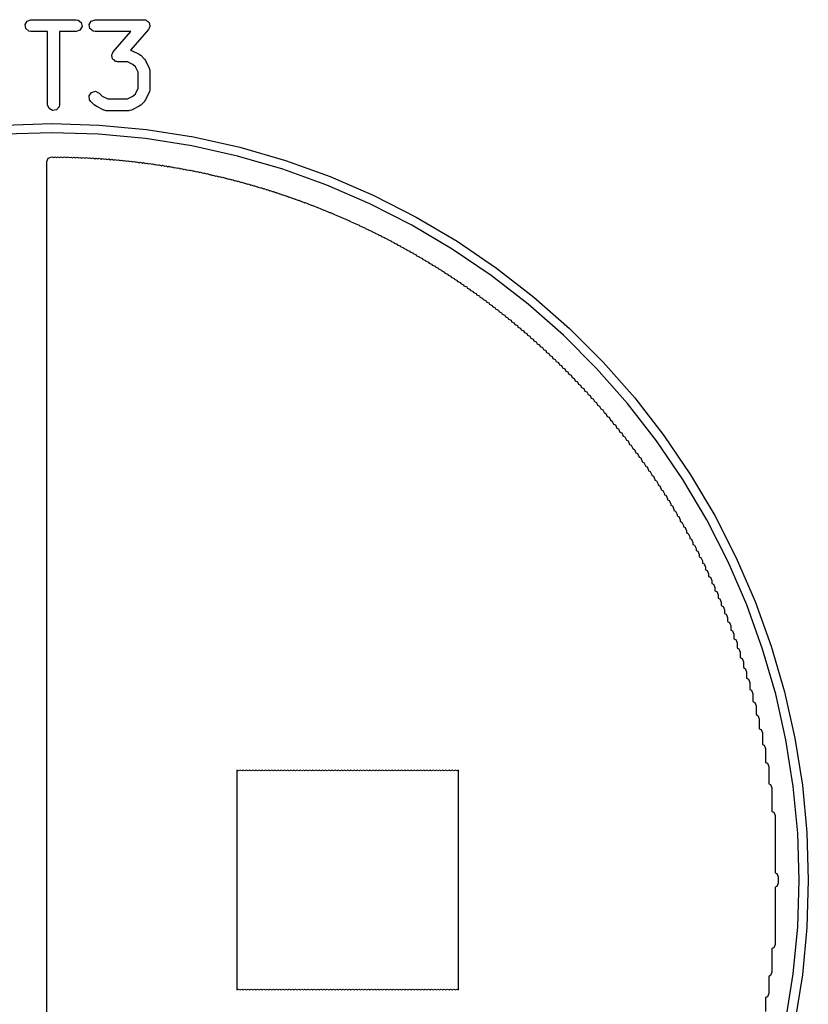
# Model space of a CAD drawing. Extents: x 0.03 to 2.37, y -0.23 to 1.87.
# Tile 12 of 13: x 1.64 to 2.03, y 1.38 to 1.87. Entities that reach past the tile are written whole.
import ezdxf

# ---------------------------------------------------------------- set-up
doc = ezdxf.new("R2010")
doc.units = 0
doc.header["$MEASUREMENT"] = 0
doc.layers.add('BLACK', color=7, linetype='CONTINUOUS')

msp = doc.modelspace()

# ---------------------------------------------------------------- linework, layer by layer
at = {"layer": 'BLACK', "linetype": 'CONTINUOUS'}
for p, q in [((1.63954, 1.86262), (1.64055, 1.86437)), ((1.63989, 1.86063), (1.63954, 1.86262)), ((1.64055, 1.86437), (1.64244, 1.86506)), ((1.64244, 1.86506), (1.66494, 1.86506)), ((1.66494, 1.86506), (1.66595, 1.86489)), ((1.66595, 1.86489), (1.6675, 1.86359)), ((1.66785, 1.8616), (1.66684, 1.85985)), ((1.6675, 1.86359), (1.66785, 1.8616)), ((1.67141, 1.86262), (1.67242, 1.86437)), ((1.67176, 1.86063), (1.67141, 1.86262)), ((1.67242, 1.86437), (1.67432, 1.86506)), ((1.67432, 1.86506), (1.69869, 1.86506)), ((1.69869, 1.86506), (1.69912, 1.86499)), ((1.69912, 1.86499), (1.69926, 1.86501)), ((1.69926, 1.86501), (1.69937, 1.86494)), ((1.69937, 1.86494), (1.6997, 1.86489)), ((1.6997, 1.86489), (1.70031, 1.86437)), ((1.70031, 1.86437), (1.70099, 1.86396)), ((1.70099, 1.86396), (1.70106, 1.86374)), ((1.70106, 1.86374), (1.70124, 1.86359)), ((1.7016, 1.8616), (1.7012, 1.86091)), ((1.70124, 1.86359), (1.70138, 1.8628)), ((1.70138, 1.8628), (1.70164, 1.86205)), ((1.70164, 1.86205), (1.70155, 1.86183)), ((1.70155, 1.86183), (1.7016, 1.8616)), ((1.64143, 1.85934), (1.63989, 1.86063)), ((1.64244, 1.85916), (1.64143, 1.85934)), ((1.65074, 1.85916), (1.64244, 1.85916)), ((1.65074, 1.82274), (1.65074, 1.85916)), ((1.66494, 1.85916), (1.65665, 1.85916)), ((1.65665, 1.85916), (1.65665, 1.82274)), ((1.66684, 1.85985), (1.66494, 1.85916)), ((1.67331, 1.85934), (1.67176, 1.86063)), ((1.67432, 1.85916), (1.67331, 1.85934)), ((1.69218, 1.85916), (1.67432, 1.85916)), ((1.68334, 1.84906), (1.69218, 1.85916)), ((1.70091, 1.86017), (1.69195, 1.84993)), ((1.7012, 1.86091), (1.70091, 1.86017)), ((1.68261, 1.84717), (1.6827, 1.84739)), ((1.68287, 1.84642), (1.68261, 1.84717)), ((1.68266, 1.84763), (1.68305, 1.84832)), ((1.6827, 1.84739), (1.68266, 1.84763)), ((1.68305, 1.84832), (1.68334, 1.84906)), ((1.69195, 1.84993), (1.6922, 1.84989)), ((1.6922, 1.84989), (1.69233, 1.84977)), ((1.69233, 1.84977), (1.69251, 1.84975)), ((1.69251, 1.84975), (1.69626, 1.84788)), ((1.69626, 1.84788), (1.69697, 1.84735)), ((1.69697, 1.84735), (1.69703, 1.84733)), ((1.69703, 1.84733), (1.6989, 1.84545)), ((1.68301, 1.84564), (1.68287, 1.84642)), ((1.68319, 1.84549), (1.68301, 1.84564)), ((1.68326, 1.84526), (1.68319, 1.84549)), ((1.68394, 1.84485), (1.68326, 1.84526)), ((1.68455, 1.84434), (1.68394, 1.84485)), ((1.68489, 1.84428), (1.68455, 1.84434)), ((1.68499, 1.84422), (1.68489, 1.84428)), ((1.68513, 1.84424), (1.68499, 1.84422)), ((1.68556, 1.84416), (1.68513, 1.84424)), ((1.69049, 1.84416), (1.68556, 1.84416)), ((1.69319, 1.84281), (1.69049, 1.84416)), ((1.69439, 1.84161), (1.69319, 1.84281)), ((1.6989, 1.84545), (1.69941, 1.84473)), ((1.69941, 1.84473), (1.69945, 1.84468)), ((1.69945, 1.84468), (1.70133, 1.84093)), ((1.69573, 1.83892), (1.69439, 1.84161)), ((1.69573, 1.83094), (1.69573, 1.83892)), ((1.70133, 1.84093), (1.70162, 1.83995)), ((1.70162, 1.83995), (1.70158, 1.83978)), ((1.70158, 1.83978), (1.70164, 1.83961)), ((1.70164, 1.83961), (1.70164, 1.83024)), ((1.67146, 1.82725), (1.67262, 1.82891)), ((1.67262, 1.82891), (1.67457, 1.82943)), ((1.67457, 1.82943), (1.6764, 1.82858)), ((1.6764, 1.82858), (1.67794, 1.82704)), ((1.69319, 1.82704), (1.69439, 1.82824)), ((1.69439, 1.82824), (1.69573, 1.83094)), ((1.70133, 1.82892), (1.69945, 1.82517)), ((1.70135, 1.82909), (1.70133, 1.82892)), ((1.70146, 1.82923), (1.70135, 1.82909)), ((1.70164, 1.83024), (1.70146, 1.82923)), ((1.65143, 1.82084), (1.65074, 1.82274)), ((1.65665, 1.82274), (1.65647, 1.82173)), ((1.67164, 1.82524), (1.67146, 1.82725)), ((1.67223, 1.8244), (1.67164, 1.82524)), ((1.6741, 1.82253), (1.67223, 1.8244)), ((1.67416, 1.8225), (1.6741, 1.82253)), ((1.67487, 1.82197), (1.67416, 1.8225)), ((1.67794, 1.82704), (1.68064, 1.82569)), ((1.68064, 1.82569), (1.69049, 1.82569)), ((1.69049, 1.82569), (1.69319, 1.82704)), ((1.69703, 1.82253), (1.6963, 1.82202)), ((1.6989, 1.8244), (1.69703, 1.82253)), ((1.69893, 1.82446), (1.6989, 1.8244)), ((1.69945, 1.82517), (1.69893, 1.82446)), ((1.65318, 1.81983), (1.65143, 1.82084)), ((1.65517, 1.82018), (1.65318, 1.81983)), ((1.65647, 1.82173), (1.65517, 1.82018)), ((1.67862, 1.8201), (1.67487, 1.82197)), ((1.67879, 1.82008), (1.67862, 1.8201)), ((1.67893, 1.81997), (1.67879, 1.82008)), ((1.67994, 1.81979), (1.67893, 1.81997)), ((1.69119, 1.81979), (1.67994, 1.81979)), ((1.69135, 1.81985), (1.69119, 1.81979)), ((1.69153, 1.81981), (1.69135, 1.81985)), ((1.69251, 1.8201), (1.69153, 1.81981)), ((1.69626, 1.82197), (1.69251, 1.8201)), ((1.6963, 1.82202), (1.69626, 1.82197)), ((1.62912, 1.81264), (1.65276, 1.81339)), ((1.65276, 1.81339), (1.67639, 1.81264)), ((1.67639, 1.81264), (1.69993, 1.81042)), ((1.65276, 1.80885), (1.62941, 1.80812)), ((1.6761, 1.80812), (1.65276, 1.80885)), ((1.69936, 1.80592), (1.6761, 1.80812)), ((1.69993, 1.81042), (1.72328, 1.80672)), ((1.72243, 1.80227), (1.69936, 1.80592)), ((1.72328, 1.80672), (1.74636, 1.80156)), ((1.74523, 1.79717), (1.72243, 1.80227)), ((1.74636, 1.80156), (1.76906, 1.79496)), ((1.65039, 1.79453), (1.65109, 1.7962)), ((1.65039, 1.07949), (1.65039, 1.79453)), ((1.65109, 1.7962), (1.65276, 1.79689)), ((1.65276, 1.79689), (1.65359, 1.79654)), ((1.65359, 1.79654), (1.65433, 1.79685)), ((1.65433, 1.79685), (1.65512, 1.79652)), ((1.65512, 1.79652), (1.65591, 1.79685)), ((1.65591, 1.79685), (1.65669, 1.79652)), ((1.65669, 1.79652), (1.65748, 1.79685)), ((1.65748, 1.79685), (1.65832, 1.7965)), ((1.65832, 1.7965), (1.65906, 1.79681)), ((1.65906, 1.79681), (1.65989, 1.79647)), ((1.65989, 1.79647), (1.66063, 1.79677)), ((1.66063, 1.79677), (1.66146, 1.79643)), ((1.66146, 1.79643), (1.6622, 1.79673)), ((1.6622, 1.79673), (1.66304, 1.79639)), ((1.66304, 1.79639), (1.66378, 1.79669)), ((1.66378, 1.79669), (1.66461, 1.79635)), ((1.66461, 1.79635), (1.66535, 1.79665)), ((1.66535, 1.79665), (1.66624, 1.79629)), ((1.66624, 1.79629), (1.66693, 1.79657)), ((1.66693, 1.79657), (1.66776, 1.79623)), ((1.66776, 1.79623), (1.6685, 1.79654)), ((1.6685, 1.79654), (1.66939, 1.79617)), ((1.66939, 1.79617), (1.67008, 1.79646)), ((1.67008, 1.79646), (1.67096, 1.79609)), ((1.67096, 1.79609), (1.67165, 1.79638)), ((1.67165, 1.79638), (1.67254, 1.79601)), ((1.67254, 1.79601), (1.67323, 1.7963)), ((1.67323, 1.7963), (1.67416, 1.79591)), ((1.67416, 1.79591), (1.6748, 1.79618)), ((1.6748, 1.79618), (1.67569, 1.79582)), ((1.67569, 1.79582), (1.67638, 1.7961)), ((1.67638, 1.7961), (1.67731, 1.79572)), ((1.67731, 1.79572), (1.67795, 1.79598)), ((1.67795, 1.79598), (1.67888, 1.7956)), ((1.67888, 1.7956), (1.67953, 1.79587)), ((1.67953, 1.79587), (1.68048, 1.79547)), ((1.68048, 1.79547), (1.68114, 1.79575)), ((1.68114, 1.79575), (1.68207, 1.79536)), ((1.68207, 1.79536), (1.68272, 1.79563)), ((1.68272, 1.79563), (1.68369, 1.79522)), ((1.68369, 1.79522), (1.68429, 1.79547)), ((1.68429, 1.79547), (1.68522, 1.79509)), ((1.68522, 1.79509), (1.68587, 1.79535)), ((1.68587, 1.79535), (1.68684, 1.79495)), ((1.68684, 1.79495), (1.68744, 1.7952)), ((1.68744, 1.7952), (1.68842, 1.79479)), ((1.68842, 1.79479), (1.68902, 1.79504)), ((1.68902, 1.79504), (1.68999, 1.79463)), ((1.68999, 1.79463), (1.69059, 1.79488)), ((1.69059, 1.79488), (1.69157, 1.79448)), ((1.69157, 1.79448), (1.69217, 1.79472)), ((1.69217, 1.79472), (1.69319, 1.7943)), ((1.69319, 1.7943), (1.69374, 1.79453)), ((1.69374, 1.79453), (1.69477, 1.7941)), ((1.69477, 1.7941), (1.69531, 1.79433)), ((1.69531, 1.79433), (1.69634, 1.79391)), ((1.69634, 1.79391), (1.69689, 1.79413)), ((1.69689, 1.79413), (1.69791, 1.79371)), ((1.69791, 1.79371), (1.69846, 1.79394)), ((1.69846, 1.79394), (1.69949, 1.79351)), ((1.69949, 1.79351), (1.70004, 1.79374)), ((1.70004, 1.79374), (1.70106, 1.79332)), ((1.70106, 1.79332), (1.70161, 1.79354)), ((1.70161, 1.79354), (1.70269, 1.7931)), ((1.70269, 1.7931), (1.70319, 1.79331)), ((1.70319, 1.79331), (1.70426, 1.79286)), ((1.70426, 1.79286), (1.70476, 1.79307)), ((1.70476, 1.79307), (1.70579, 1.79265)), ((1.76766, 1.79065), (1.74523, 1.79717)), ((1.76906, 1.79496), (1.79131, 1.78696)), ((1.70579, 1.79265), (1.70634, 1.79287)), ((1.70634, 1.79287), (1.70746, 1.79241)), ((1.70746, 1.79241), (1.70791, 1.7926)), ((1.70791, 1.7926), (1.70899, 1.79215)), ((1.70899, 1.79215), (1.70949, 1.79236)), ((1.70949, 1.79236), (1.71056, 1.79192)), ((1.71056, 1.79192), (1.71106, 1.79213)), ((1.71106, 1.79213), (1.71218, 1.79166)), ((1.71218, 1.79166), (1.71264, 1.79185)), ((1.71264, 1.79185), (1.71376, 1.79139)), ((1.71376, 1.79139), (1.71421, 1.79157)), ((1.71421, 1.79157), (1.71533, 1.79111)), ((1.71533, 1.79111), (1.71579, 1.7913)), ((1.71579, 1.7913), (1.71691, 1.79084)), ((1.71691, 1.79084), (1.71736, 1.79102)), ((1.71736, 1.79102), (1.71853, 1.79054)), ((1.71853, 1.79054), (1.71894, 1.79071)), ((1.71894, 1.79071), (1.72006, 1.79024)), ((1.72006, 1.79024), (1.72051, 1.79043)), ((1.72051, 1.79043), (1.72168, 1.78995)), ((1.72168, 1.78995), (1.72209, 1.79012)), ((1.72209, 1.79012), (1.72325, 1.78963)), ((1.72325, 1.78963), (1.72366, 1.7898)), ((1.72366, 1.7898), (1.72483, 1.78932)), ((1.72483, 1.78932), (1.72524, 1.78949)), ((1.72524, 1.78949), (1.7264, 1.789)), ((1.7264, 1.789), (1.72681, 1.78917)), ((1.72681, 1.78917), (1.72803, 1.78867)), ((1.72803, 1.78867), (1.72839, 1.78882)), ((1.72839, 1.78882), (1.7296, 1.78832)), ((1.7296, 1.78832), (1.72996, 1.78846)), ((1.72996, 1.78846), (1.73118, 1.78796)), ((1.73118, 1.78796), (1.73154, 1.78811)), ((1.73154, 1.78811), (1.73275, 1.78761)), ((1.78964, 1.78274), (1.76766, 1.79065)), ((1.73275, 1.78761), (1.73311, 1.78776)), ((1.73311, 1.78776), (1.73433, 1.78725)), ((1.73433, 1.78725), (1.73469, 1.7874)), ((1.73469, 1.7874), (1.7359, 1.7869)), ((1.7359, 1.7869), (1.73626, 1.78705)), ((1.73626, 1.78705), (1.73752, 1.78652)), ((1.73752, 1.78652), (1.73783, 1.78665)), ((1.73783, 1.78665), (1.7391, 1.78613)), ((1.7391, 1.78613), (1.73941, 1.78626)), ((1.73941, 1.78626), (1.74067, 1.78574)), ((1.74067, 1.78574), (1.74098, 1.78587)), ((1.74098, 1.78587), (1.74225, 1.78534)), ((1.74225, 1.78534), (1.74256, 1.78547)), ((1.74256, 1.78547), (1.74387, 1.78493)), ((1.74387, 1.78493), (1.74413, 1.78504)), ((1.74413, 1.78504), (1.7454, 1.78452)), ((1.7454, 1.78452), (1.74571, 1.78465)), ((1.74571, 1.78465), (1.74702, 1.7841)), ((1.74702, 1.7841), (1.74728, 1.78421)), ((1.74728, 1.78421), (1.74859, 1.78367)), ((1.74859, 1.78367), (1.74886, 1.78378)), ((1.74886, 1.78378), (1.75017, 1.78324)), ((1.75017, 1.78324), (1.75043, 1.78335)), ((1.75043, 1.78335), (1.75179, 1.78278)), ((1.79131, 1.78696), (1.81301, 1.77756)), ((1.75179, 1.78278), (1.75201, 1.78287)), ((1.75201, 1.78287), (1.75332, 1.78233)), ((1.75332, 1.78233), (1.75358, 1.78244)), ((1.75358, 1.78244), (1.75494, 1.78188)), ((1.75494, 1.78188), (1.75516, 1.78197)), ((1.75516, 1.78197), (1.75652, 1.78141)), ((1.75652, 1.78141), (1.75673, 1.7815)), ((1.75673, 1.7815), (1.75809, 1.78093)), ((1.75809, 1.78093), (1.75831, 1.78102)), ((1.75831, 1.78102), (1.75971, 1.78044)), ((1.75971, 1.78044), (1.75988, 1.78051)), ((1.75988, 1.78051), (1.76124, 1.77995)), ((1.76124, 1.77995), (1.76146, 1.78004)), ((1.76146, 1.78004), (1.76286, 1.77946)), ((1.76286, 1.77946), (1.76303, 1.77953)), ((1.76303, 1.77953), (1.76444, 1.77895)), ((1.76444, 1.77895), (1.76461, 1.77902)), ((1.76461, 1.77902), (1.76601, 1.77843)), ((1.76601, 1.77843), (1.76618, 1.7785)), ((1.76618, 1.7785), (1.76763, 1.7779)), ((1.81108, 1.77346), (1.78964, 1.78274)), ((1.76763, 1.7779), (1.76776, 1.77795)), ((1.76776, 1.77795), (1.76916, 1.77737)), ((1.76916, 1.77737), (1.76933, 1.77744)), ((1.76933, 1.77744), (1.77078, 1.77684)), ((1.77078, 1.77684), (1.77091, 1.77689)), ((1.77091, 1.77689), (1.77236, 1.77629)), ((1.77236, 1.77629), (1.77248, 1.77634)), ((1.77248, 1.77634), (1.77393, 1.77574)), ((1.77393, 1.77574), (1.77406, 1.77579)), ((1.77406, 1.77579), (1.77556, 1.77517)), ((1.77556, 1.77517), (1.77563, 1.7752)), ((1.77563, 1.7752), (1.77708, 1.7746)), ((1.77708, 1.7746), (1.7772, 1.77465)), ((1.7772, 1.77465), (1.7787, 1.77402)), ((1.7787, 1.77402), (1.77878, 1.77406)), ((1.77878, 1.77406), (1.78028, 1.77343)), ((1.78028, 1.77343), (1.78035, 1.77346)), ((1.78035, 1.77346), (1.7819, 1.77282)), ((1.83189, 1.76286), (1.81108, 1.77346)), ((1.81301, 1.77756), (1.83408, 1.76683)), ((1.7819, 1.77282), (1.78193, 1.77283)), ((1.78193, 1.77283), (1.78343, 1.77221)), ((1.78343, 1.77221), (1.7835, 1.77224)), ((1.7835, 1.77224), (1.78505, 1.7716)), ((1.78505, 1.7716), (1.78508, 1.77161)), ((1.78508, 1.77161), (1.78663, 1.77097)), ((1.78663, 1.77097), (1.78665, 1.77098)), ((1.78665, 1.77098), (1.7882, 1.77034)), ((1.7882, 1.77034), (1.78823, 1.77035)), ((1.78823, 1.77035), (1.7899, 1.76966)), ((1.7899, 1.76966), (1.78991, 1.76964)), ((1.78991, 1.76964), (1.79135, 1.76904)), ((1.79135, 1.76904), (1.79138, 1.76906)), ((1.79138, 1.76906), (1.79305, 1.76836)), ((1.79305, 1.76836), (1.79306, 1.76834)), ((1.79306, 1.76834), (1.79462, 1.76769)), ((1.79462, 1.76769), (1.79463, 1.76767)), ((1.79463, 1.76767), (1.7962, 1.76702)), ((1.7962, 1.76702), (1.79621, 1.767)), ((1.79621, 1.767), (1.79777, 1.76636)), ((1.79777, 1.76636), (1.7978, 1.76629)), ((1.7978, 1.76629), (1.79935, 1.76565)), ((1.79935, 1.76565), (1.79938, 1.76558)), ((1.79938, 1.76558), (1.80092, 1.76494)), ((1.80092, 1.76494), (1.80095, 1.76487)), ((1.80095, 1.76487), (1.8025, 1.76423)), ((1.8025, 1.76423), (1.80253, 1.76416)), ((1.80253, 1.76416), (1.80407, 1.76352)), ((1.83408, 1.76683), (1.85443, 1.75479)), ((1.80407, 1.76352), (1.8041, 1.76345)), ((1.8041, 1.76345), (1.80565, 1.76281)), ((1.80565, 1.76281), (1.80569, 1.7627)), ((1.80569, 1.7627), (1.80722, 1.76206)), ((1.80722, 1.76206), (1.80727, 1.76195)), ((1.80727, 1.76195), (1.8088, 1.76132)), ((1.8088, 1.76132), (1.80884, 1.7612)), ((1.80884, 1.7612), (1.81037, 1.76057)), ((1.81037, 1.76057), (1.81044, 1.7604)), ((1.81044, 1.7604), (1.81195, 1.75978)), ((1.81195, 1.75978), (1.81199, 1.75967)), ((1.81199, 1.75967), (1.81352, 1.75903)), ((1.81352, 1.75903), (1.81359, 1.75887)), ((1.81359, 1.75887), (1.8151, 1.75825)), ((1.852, 1.75097), (1.83189, 1.76286)), ((1.8151, 1.75825), (1.81516, 1.75808)), ((1.81516, 1.75808), (1.81667, 1.75746)), ((1.81667, 1.75746), (1.81676, 1.75725)), ((1.81676, 1.75725), (1.81825, 1.75663)), ((1.81825, 1.75663), (1.81831, 1.75647)), ((1.81831, 1.75647), (1.81982, 1.75584)), ((1.81982, 1.75584), (1.81991, 1.75563)), ((1.81991, 1.75563), (1.82139, 1.75502)), ((1.82139, 1.75502), (1.82148, 1.75481)), ((1.82148, 1.75481), (1.82297, 1.75419)), ((1.82297, 1.75419), (1.82308, 1.75393)), ((1.82308, 1.75393), (1.82454, 1.75332)), ((1.85443, 1.75479), (1.87399, 1.7415)), ((1.82454, 1.75332), (1.82463, 1.75311)), ((1.82463, 1.75311), (1.82612, 1.7525)), ((1.82612, 1.7525), (1.82623, 1.75224)), ((1.82623, 1.75224), (1.82769, 1.75163)), ((1.82769, 1.75163), (1.8278, 1.75137)), ((1.8278, 1.75137), (1.82927, 1.75076)), ((1.82927, 1.75076), (1.8294, 1.75046)), ((1.8294, 1.75046), (1.83084, 1.74986)), ((1.83084, 1.74986), (1.83095, 1.7496)), ((1.83095, 1.7496), (1.83242, 1.74899)), ((1.83242, 1.74899), (1.83254, 1.74869)), ((1.87132, 1.73784), (1.852, 1.75097)), ((1.83254, 1.74869), (1.83399, 1.74809)), ((1.83399, 1.74809), (1.83414, 1.74773)), ((1.83414, 1.74773), (1.83557, 1.74714)), ((1.83557, 1.74714), (1.83569, 1.74684)), ((1.83569, 1.74684), (1.83714, 1.74624)), ((1.83714, 1.74624), (1.83729, 1.74588)), ((1.83729, 1.74588), (1.83872, 1.74529)), ((1.83872, 1.74529), (1.83886, 1.74494)), ((1.83886, 1.74494), (1.84029, 1.74435)), ((1.84029, 1.74435), (1.84044, 1.74399)), ((1.84044, 1.74399), (1.84187, 1.7434)), ((1.84187, 1.7434), (1.84203, 1.743)), ((1.84203, 1.743), (1.84344, 1.74242)), ((1.84344, 1.74242), (1.84361, 1.74202)), ((1.84361, 1.74202), (1.84502, 1.74143)), ((1.84502, 1.74143), (1.84518, 1.74103)), ((1.84518, 1.74103), (1.84659, 1.74045)), ((1.84659, 1.74045), (1.84676, 1.74005)), ((1.84676, 1.74005), (1.84817, 1.73947)), ((1.84817, 1.73947), (1.84835, 1.73902)), ((1.87399, 1.7415), (1.89267, 1.72701)), ((1.84835, 1.73902), (1.84974, 1.73844)), ((1.84974, 1.73844), (1.84993, 1.73799)), ((1.84993, 1.73799), (1.85132, 1.73742)), ((1.85132, 1.73742), (1.85152, 1.73692)), ((1.85152, 1.73692), (1.85289, 1.73636)), ((1.85289, 1.73636), (1.85308, 1.73591)), ((1.85308, 1.73591), (1.85447, 1.73533)), ((1.85447, 1.73533), (1.85467, 1.73484)), ((1.85467, 1.73484), (1.85604, 1.73427)), ((1.85604, 1.73427), (1.85627, 1.73373)), ((1.88978, 1.72352), (1.87132, 1.73784)), ((1.85627, 1.73373), (1.85762, 1.73317)), ((1.85762, 1.73317), (1.85782, 1.73267)), ((1.85782, 1.73267), (1.85919, 1.7321)), ((1.85919, 1.7321), (1.85942, 1.73156)), ((1.85942, 1.73156), (1.86076, 1.731)), ((1.86076, 1.731), (1.86099, 1.73046)), ((1.86099, 1.73046), (1.86234, 1.7299)), ((1.86234, 1.7299), (1.86258, 1.72931)), ((1.86258, 1.72931), (1.86391, 1.72876)), ((1.86391, 1.72876), (1.86416, 1.72817)), ((1.86416, 1.72817), (1.86549, 1.72762)), ((1.86549, 1.72762), (1.86573, 1.72702)), ((1.86573, 1.72702), (1.86706, 1.72647)), ((1.86706, 1.72647), (1.86733, 1.72584)), ((1.86733, 1.72584), (1.86864, 1.72529)), ((1.86864, 1.72529), (1.8689, 1.72465)), ((1.8689, 1.72465), (1.87021, 1.72411)), ((1.89267, 1.72701), (1.9104, 1.71138)), ((1.87021, 1.72411), (1.87048, 1.72347)), ((1.87048, 1.72347), (1.87179, 1.72293)), ((1.87179, 1.72293), (1.87205, 1.72229)), ((1.87205, 1.72229), (1.87336, 1.72175)), ((1.87336, 1.72175), (1.87365, 1.72106)), ((1.87365, 1.72106), (1.87494, 1.72053)), ((1.87494, 1.72053), (1.87524, 1.7198)), ((1.87524, 1.7198), (1.87651, 1.71927)), ((1.9073, 1.70807), (1.88978, 1.72352)), ((1.87651, 1.71927), (1.8768, 1.71858)), ((1.8768, 1.71858), (1.87809, 1.71805)), ((1.87809, 1.71805), (1.87839, 1.71731)), ((1.87839, 1.71731), (1.87966, 1.71679)), ((1.87966, 1.71679), (1.87999, 1.71601)), ((1.87999, 1.71601), (1.88124, 1.71549)), ((1.88124, 1.71549), (1.88154, 1.71476)), ((1.88154, 1.71476), (1.88281, 1.71423)), ((1.88281, 1.71423), (1.88316, 1.7134)), ((1.88316, 1.7134), (1.88439, 1.71289)), ((1.88439, 1.71289), (1.88471, 1.71211)), ((1.88471, 1.71211), (1.88596, 1.71159)), ((1.88596, 1.71159), (1.8863, 1.71076)), ((1.8863, 1.71076), (1.88754, 1.71025)), ((1.88754, 1.71025), (1.88788, 1.70942)), ((1.9104, 1.71138), (1.92712, 1.69466)), ((1.88788, 1.70942), (1.88911, 1.70891)), ((1.88911, 1.70891), (1.88947, 1.70804)), ((1.88947, 1.70804), (1.89069, 1.70754)), ((1.89069, 1.70754), (1.89105, 1.70666)), ((1.89105, 1.70666), (1.89226, 1.70616)), ((1.89226, 1.70616), (1.89264, 1.70524)), ((1.89264, 1.70524), (1.89384, 1.70474)), ((1.92382, 1.69155), (1.9073, 1.70807)), ((1.89384, 1.70474), (1.89422, 1.70382)), ((1.89422, 1.70382), (1.89541, 1.70332)), ((1.89541, 1.70332), (1.89579, 1.7024)), ((1.89579, 1.7024), (1.89699, 1.70191)), ((1.89699, 1.70191), (1.89739, 1.70094)), ((1.89739, 1.70094), (1.89856, 1.70045)), ((1.89856, 1.70045), (1.89896, 1.69948)), ((1.89896, 1.69948), (1.90013, 1.69899)), ((1.90013, 1.69899), (1.90056, 1.69797)), ((1.90056, 1.69797), (1.90171, 1.6975)), ((1.90171, 1.6975), (1.90213, 1.69648)), ((1.90213, 1.69648), (1.90328, 1.696)), ((1.90328, 1.696), (1.90373, 1.69493)), ((1.90373, 1.69493), (1.90486, 1.69447)), ((1.90486, 1.69447), (1.9053, 1.6934)), ((1.9053, 1.6934), (1.90643, 1.69293)), ((1.90643, 1.69293), (1.9069, 1.69182)), ((1.9069, 1.69182), (1.90801, 1.69136)), ((1.90801, 1.69136), (1.90847, 1.69024)), ((1.90847, 1.69024), (1.90958, 1.68978)), ((1.93927, 1.67403), (1.92382, 1.69155)), ((1.92712, 1.69466), (1.94276, 1.67692)), ((1.90958, 1.68978), (1.91006, 1.68862)), ((1.91006, 1.68862), (1.91116, 1.68817)), ((1.91116, 1.68817), (1.91164, 1.68701)), ((1.91164, 1.68701), (1.91273, 1.68655)), ((1.91273, 1.68655), (1.91323, 1.68534)), ((1.91323, 1.68534), (1.91431, 1.6849)), ((1.91431, 1.6849), (1.91481, 1.68369)), ((1.91481, 1.68369), (1.91588, 1.68325)), ((1.91588, 1.68325), (1.91638, 1.68204)), ((1.91638, 1.68204), (1.91746, 1.68159)), ((1.91746, 1.68159), (1.918, 1.68029)), ((1.918, 1.68029), (1.91903, 1.67986)), ((1.91903, 1.67986), (1.91957, 1.67856)), ((1.91957, 1.67856), (1.92061, 1.67813)), ((1.92061, 1.67813), (1.92115, 1.67682)), ((1.92115, 1.67682), (1.92218, 1.67639)), ((1.92218, 1.67639), (1.92274, 1.67504)), ((1.94276, 1.67692), (1.95725, 1.65824)), ((1.92274, 1.67504), (1.92376, 1.67462)), ((1.92376, 1.67462), (1.92434, 1.67322)), ((1.92434, 1.67322), (1.92533, 1.67281)), ((1.92533, 1.67281), (1.92591, 1.67141)), ((1.92591, 1.67141), (1.92691, 1.671)), ((1.92691, 1.671), (1.92751, 1.66955)), ((1.95358, 1.65557), (1.93927, 1.67403)), ((1.92751, 1.66955), (1.92848, 1.66915)), ((1.92848, 1.66915), (1.9291, 1.66766)), ((1.9291, 1.66766), (1.93006, 1.66726)), ((1.93006, 1.66726), (1.93067, 1.66577)), ((1.93067, 1.66577), (1.93163, 1.66537)), ((1.93163, 1.66537), (1.93227, 1.66383)), ((1.93227, 1.66383), (1.93321, 1.66344)), ((1.93321, 1.66344), (1.93384, 1.6619)), ((1.93384, 1.6619), (1.93478, 1.66151)), ((1.93478, 1.66151), (1.93546, 1.65988)), ((1.93546, 1.65988), (1.93636, 1.6595)), ((1.93636, 1.6595), (1.93703, 1.65787)), ((1.93703, 1.65787), (1.93793, 1.6575)), ((1.93793, 1.6575), (1.93862, 1.65583)), ((1.93862, 1.65583), (1.93862, 1.65582)), ((1.93862, 1.65582), (1.9395, 1.65545)), ((1.95725, 1.65824), (1.97054, 1.63868)), ((1.9395, 1.65545), (1.9402, 1.65378)), ((1.9402, 1.65378), (1.9402, 1.65377)), ((1.9402, 1.65377), (1.94108, 1.6534)), ((1.94108, 1.6534), (1.94177, 1.65173)), ((1.94177, 1.65173), (1.94177, 1.65164)), ((1.94177, 1.65164), (1.94265, 1.65128)), ((1.94265, 1.65128), (1.94335, 1.64961)), ((1.96671, 1.63625), (1.95358, 1.65557)), ((1.94335, 1.64961), (1.94335, 1.64952)), ((1.94335, 1.64952), (1.94423, 1.64915)), ((1.94423, 1.64915), (1.94492, 1.64748)), ((1.94492, 1.64748), (1.94492, 1.64735)), ((1.94492, 1.64735), (1.9458, 1.64699)), ((1.9458, 1.64699), (1.9465, 1.64531)), ((1.9465, 1.64531), (1.9465, 1.64515)), ((1.9465, 1.64515), (1.94738, 1.64478)), ((1.94738, 1.64478), (1.94807, 1.64311)), ((1.94807, 1.64311), (1.94807, 1.6429)), ((1.94807, 1.6429), (1.94895, 1.64254)), ((1.94895, 1.64254), (1.94965, 1.64087)), ((1.94965, 1.64087), (1.94965, 1.64062)), ((1.94965, 1.64062), (1.95053, 1.64025)), ((1.95053, 1.64025), (1.95122, 1.63858)), ((1.95122, 1.63858), (1.95122, 1.63834)), ((1.95122, 1.63834), (1.9521, 1.63797)), ((1.9521, 1.63797), (1.9528, 1.6363)), ((1.9528, 1.6363), (1.9528, 1.63597)), ((1.97861, 1.61615), (1.96671, 1.63625)), ((1.97054, 1.63868), (1.98258, 1.61833)), ((1.9528, 1.63597), (1.95368, 1.63561)), ((1.95368, 1.63561), (1.95437, 1.63394)), ((1.95437, 1.63394), (1.95437, 1.63357)), ((1.95437, 1.63357), (1.95525, 1.63321)), ((1.95525, 1.63321), (1.95594, 1.63154)), ((1.95594, 1.63154), (1.95594, 1.63113)), ((1.95594, 1.63113), (1.95683, 1.63076)), ((1.95683, 1.63076), (1.95752, 1.62909)), ((1.95752, 1.62909), (1.95752, 1.62865)), ((1.95752, 1.62865), (1.9584, 1.62828)), ((1.9584, 1.62828), (1.95909, 1.62661)), ((1.95909, 1.62661), (1.95909, 1.62613)), ((1.95909, 1.62613), (1.95998, 1.62576)), ((1.95998, 1.62576), (1.96067, 1.62409)), ((1.96067, 1.62409), (1.96067, 1.62353)), ((1.96067, 1.62353), (1.96155, 1.62317)), ((1.96155, 1.62317), (1.96224, 1.6215)), ((1.96224, 1.6215), (1.96224, 1.62093)), ((1.96224, 1.62093), (1.96313, 1.62057)), ((1.96313, 1.62057), (1.96382, 1.6189)), ((1.96382, 1.6189), (1.96382, 1.61826)), ((1.96382, 1.61826), (1.9647, 1.61789)), ((1.9647, 1.61789), (1.96539, 1.61622)), ((1.98258, 1.61833), (1.99331, 1.59726)), ((1.96539, 1.61622), (1.96539, 1.6155)), ((1.96539, 1.6155), (1.96628, 1.61513)), ((1.96628, 1.61513), (1.96697, 1.61346)), ((1.96697, 1.61346), (1.96697, 1.61274)), ((1.96697, 1.61274), (1.96785, 1.61238)), ((1.96785, 1.61238), (1.96854, 1.61071)), ((1.98921, 1.59533), (1.97861, 1.61615)), ((1.96854, 1.61071), (1.96854, 1.60987)), ((1.96854, 1.60987), (1.96943, 1.6095)), ((1.96943, 1.6095), (1.97012, 1.60783)), ((1.97012, 1.60783), (1.97012, 1.60696)), ((1.97012, 1.60696), (1.971, 1.60659)), ((1.971, 1.60659), (1.97169, 1.60492)), ((1.97169, 1.60492), (1.97169, 1.604)), ((1.97169, 1.604), (1.97258, 1.60364)), ((1.97258, 1.60364), (1.97327, 1.60197)), ((1.97327, 1.60197), (1.97327, 1.60097)), ((1.97327, 1.60097), (1.97415, 1.60061)), ((1.97415, 1.60061), (1.97484, 1.59894)), ((1.97484, 1.59894), (1.97484, 1.59782)), ((1.97484, 1.59782), (1.97573, 1.59746)), ((1.97573, 1.59746), (1.97642, 1.59579)), ((1.99331, 1.59726), (2.0027, 1.57556)), ((1.97642, 1.59579), (1.97642, 1.59462)), ((1.97642, 1.59462), (1.97726, 1.59427)), ((1.97726, 1.59427), (1.97795, 1.5926)), ((1.97795, 1.5926), (1.97795, 1.59137)), ((1.99849, 1.57389), (1.98921, 1.59533)), ((1.97795, 1.59137), (1.97884, 1.591)), ((1.97884, 1.591), (1.97953, 1.58933)), ((1.97953, 1.58933), (1.97953, 1.58802)), ((1.97953, 1.58802), (1.98041, 1.58765)), ((1.98041, 1.58765), (1.9811, 1.58598)), ((1.9811, 1.58598), (1.9811, 1.58456)), ((1.9811, 1.58456), (1.98199, 1.58419)), ((1.98199, 1.58419), (1.98268, 1.58252)), ((1.98268, 1.58252), (1.98268, 1.58097)), ((1.98268, 1.58097), (1.98356, 1.58061)), ((1.98356, 1.58061), (1.98425, 1.57894)), ((1.98425, 1.57894), (1.98425, 1.57731)), ((1.98425, 1.57731), (1.98513, 1.57695)), ((1.98513, 1.57695), (1.98583, 1.57528)), ((1.98583, 1.57528), (1.98583, 1.57353)), ((1.98583, 1.57353), (1.98671, 1.57317)), ((1.98671, 1.57317), (1.9874, 1.5715)), ((2.0064, 1.55191), (1.99849, 1.57389)), ((2.0027, 1.57556), (2.01071, 1.55332)), ((1.9874, 1.5715), (1.9874, 1.56963)), ((1.9874, 1.56963), (1.98828, 1.56927)), ((1.98828, 1.56927), (1.98898, 1.5676)), ((1.98898, 1.5676), (1.98898, 1.56558)), ((1.98898, 1.56558), (1.98986, 1.56521)), ((1.98986, 1.56521), (1.99055, 1.56354)), ((1.99055, 1.56354), (1.99055, 1.56137)), ((1.99055, 1.56137), (1.99143, 1.561)), ((1.99143, 1.561), (1.99213, 1.55933)), ((1.99213, 1.55933), (1.99213, 1.557)), ((1.99213, 1.557), (1.99301, 1.55663)), ((1.99301, 1.55663), (1.9937, 1.55496)), ((1.9937, 1.55496), (1.9937, 1.55243)), ((2.01071, 1.55332), (2.01731, 1.53061)), ((1.9937, 1.55243), (1.99458, 1.55206)), ((1.99458, 1.55206), (1.99528, 1.55039)), ((1.99528, 1.55039), (1.99528, 1.54767)), ((2.01292, 1.52948), (2.0064, 1.55191)), ((1.99528, 1.54767), (1.99616, 1.5473)), ((1.99616, 1.5473), (1.99685, 1.54563)), ((1.99685, 1.54563), (1.99685, 1.54267)), ((1.99685, 1.54267), (1.99773, 1.5423)), ((1.99773, 1.5423), (1.99843, 1.54063)), ((1.99843, 1.54063), (1.99843, 1.53739)), ((1.99843, 1.53739), (1.99931, 1.53702)), ((1.99931, 1.53702), (2, 1.53535)), ((2, 1.53535), (2, 1.53176)), ((2, 1.53176), (2.00088, 1.53139)), ((2.00088, 1.53139), (2.00157, 1.52972)), ((2.00157, 1.52972), (2.00157, 1.52578)), ((2.01801, 1.50668), (2.01292, 1.52948)), ((2.01731, 1.53061), (2.02247, 1.50753)), ((2.00157, 1.52578), (2.00246, 1.52541)), ((2.00246, 1.52541), (2.00315, 1.52374)), ((2.00315, 1.52374), (2.00315, 1.51932)), ((2.00315, 1.51932), (2.00403, 1.51895)), ((2.00403, 1.51895), (2.00472, 1.51728)), ((2.00472, 1.51728), (2.00472, 1.51227)), ((2.00472, 1.51227), (2.00561, 1.51191)), ((2.00561, 1.51191), (2.0063, 1.51024)), ((2.0063, 1.51024), (2.0063, 1.50444)), ((2.0063, 1.50444), (2.00718, 1.50407)), ((2.00718, 1.50407), (2.00787, 1.5024)), ((2.02167, 1.48361), (2.01801, 1.50668)), ((2.02247, 1.50753), (2.02617, 1.48418)), ((2.00787, 1.5024), (2.00787, 1.49554)), ((2.00787, 1.49554), (2.00876, 1.49517)), ((2.00876, 1.49517), (2.00945, 1.4935)), ((1.74571, 1.49134), (1.74492, 1.49166)), ((1.74492, 1.49166), (1.74492, 1.38235)), ((1.7465, 1.49166), (1.74571, 1.49134)), ((1.74728, 1.49134), (1.7465, 1.49166)), ((1.74807, 1.49166), (1.74728, 1.49134)), ((1.74886, 1.49134), (1.74807, 1.49166)), ((1.74965, 1.49166), (1.74886, 1.49134)), ((1.75043, 1.49134), (1.74965, 1.49166)), ((1.75122, 1.49166), (1.75043, 1.49134)), ((1.75201, 1.49134), (1.75122, 1.49166)), ((1.7528, 1.49166), (1.75201, 1.49134)), ((1.75358, 1.49134), (1.7528, 1.49166)), ((1.75437, 1.49166), (1.75358, 1.49134)), ((1.75516, 1.49134), (1.75437, 1.49166)), ((1.75594, 1.49166), (1.75516, 1.49134)), ((1.75673, 1.49134), (1.75594, 1.49166)), ((1.75752, 1.49166), (1.75673, 1.49134)), ((1.75831, 1.49134), (1.75752, 1.49166)), ((1.75909, 1.49166), (1.75831, 1.49134)), ((1.75988, 1.49134), (1.75909, 1.49166)), ((1.76067, 1.49166), (1.75988, 1.49134)), ((1.76146, 1.49134), (1.76067, 1.49166)), ((1.76224, 1.49166), (1.76146, 1.49134)), ((1.76303, 1.49134), (1.76224, 1.49166)), ((1.76382, 1.49166), (1.76303, 1.49134)), ((1.76461, 1.49134), (1.76382, 1.49166)), ((1.76539, 1.49166), (1.76461, 1.49134)), ((1.76618, 1.49134), (1.76539, 1.49166)), ((1.76697, 1.49166), (1.76618, 1.49134)), ((1.76776, 1.49134), (1.76697, 1.49166)), ((1.76854, 1.49166), (1.76776, 1.49134)), ((1.76933, 1.49134), (1.76854, 1.49166)), ((1.77012, 1.49166), (1.76933, 1.49134)), ((1.77091, 1.49134), (1.77012, 1.49166)), ((1.77169, 1.49166), (1.77091, 1.49134)), ((1.77248, 1.49134), (1.77169, 1.49166)), ((1.77327, 1.49166), (1.77248, 1.49134)), ((1.77406, 1.49134), (1.77327, 1.49166)), ((1.77484, 1.49166), (1.77406, 1.49134)), ((1.77563, 1.49134), (1.77484, 1.49166)), ((1.77642, 1.49166), (1.77563, 1.49134)), ((1.7772, 1.49134), (1.77642, 1.49166)), ((1.77799, 1.49166), (1.7772, 1.49134)), ((1.77878, 1.49134), (1.77799, 1.49166)), ((1.77957, 1.49166), (1.77878, 1.49134)), ((1.78035, 1.49134), (1.77957, 1.49166)), ((1.78114, 1.49166), (1.78035, 1.49134)), ((1.78193, 1.49134), (1.78114, 1.49166)), ((1.78272, 1.49166), (1.78193, 1.49134)), ((1.7835, 1.49134), (1.78272, 1.49166)), ((1.78429, 1.49166), (1.7835, 1.49134)), ((1.78508, 1.49134), (1.78429, 1.49166)), ((1.78587, 1.49166), (1.78508, 1.49134)), ((1.78665, 1.49134), (1.78587, 1.49166)), ((1.78744, 1.49166), (1.78665, 1.49134)), ((1.78823, 1.49134), (1.78744, 1.49166)), ((1.78902, 1.49166), (1.78823, 1.49134)), ((1.7898, 1.49134), (1.78902, 1.49166)), ((1.79059, 1.49166), (1.7898, 1.49134)), ((1.79138, 1.49134), (1.79059, 1.49166)), ((1.79217, 1.49166), (1.79138, 1.49134)), ((1.79295, 1.49134), (1.79217, 1.49166)), ((1.79374, 1.49166), (1.79295, 1.49134)), ((1.79453, 1.49134), (1.79374, 1.49166)), ((1.79531, 1.49166), (1.79453, 1.49134)), ((1.7961, 1.49134), (1.79531, 1.49166)), ((1.79689, 1.49166), (1.7961, 1.49134)), ((1.79768, 1.49134), (1.79689, 1.49166)), ((1.79846, 1.49166), (1.79768, 1.49134)), ((1.79925, 1.49134), (1.79846, 1.49166)), ((1.80004, 1.49166), (1.79925, 1.49134)), ((1.80083, 1.49134), (1.80004, 1.49166)), ((1.80161, 1.49166), (1.80083, 1.49134)), ((1.8024, 1.49134), (1.80161, 1.49166)), ((1.80319, 1.49166), (1.8024, 1.49134)), ((1.80398, 1.49134), (1.80319, 1.49166)), ((1.80476, 1.49166), (1.80398, 1.49134)), ((1.80555, 1.49134), (1.80476, 1.49166)), ((1.80634, 1.49166), (1.80555, 1.49134)), ((1.80713, 1.49134), (1.80634, 1.49166)), ((1.80791, 1.49166), (1.80713, 1.49134)), ((1.8087, 1.49134), (1.80791, 1.49166)), ((1.80949, 1.49166), (1.8087, 1.49134)), ((1.81028, 1.49134), (1.80949, 1.49166)), ((1.81106, 1.49166), (1.81028, 1.49134)), ((1.81185, 1.49134), (1.81106, 1.49166)), ((1.81264, 1.49166), (1.81185, 1.49134)), ((1.81343, 1.49134), (1.81264, 1.49166)), ((1.81421, 1.49166), (1.81343, 1.49134)), ((1.815, 1.49134), (1.81421, 1.49166)), ((1.81579, 1.49166), (1.815, 1.49134)), ((1.81657, 1.49134), (1.81579, 1.49166)), ((1.81736, 1.49166), (1.81657, 1.49134)), ((1.81815, 1.49134), (1.81736, 1.49166)), ((1.81894, 1.49166), (1.81815, 1.49134)), ((1.81972, 1.49134), (1.81894, 1.49166)), ((1.82051, 1.49166), (1.81972, 1.49134)), ((1.8213, 1.49134), (1.82051, 1.49166)), ((1.82209, 1.49166), (1.8213, 1.49134)), ((1.82287, 1.49134), (1.82209, 1.49166)), ((1.82366, 1.49166), (1.82287, 1.49134)), ((1.82445, 1.49134), (1.82366, 1.49166)), ((1.82524, 1.49166), (1.82445, 1.49134)), ((1.82602, 1.49134), (1.82524, 1.49166)), ((1.82681, 1.49166), (1.82602, 1.49134)), ((1.8276, 1.49134), (1.82681, 1.49166)), ((1.82839, 1.49166), (1.8276, 1.49134)), ((1.82917, 1.49134), (1.82839, 1.49166)), ((1.82996, 1.49166), (1.82917, 1.49134)), ((1.83075, 1.49134), (1.82996, 1.49166)), ((1.83154, 1.49166), (1.83075, 1.49134)), ((1.83232, 1.49134), (1.83154, 1.49166)), ((1.83311, 1.49166), (1.83232, 1.49134)), ((1.8339, 1.49134), (1.83311, 1.49166)), ((1.83469, 1.49166), (1.8339, 1.49134)), ((1.83547, 1.49134), (1.83469, 1.49166)), ((1.83626, 1.49166), (1.83547, 1.49134)), ((1.83705, 1.49134), (1.83626, 1.49166)), ((1.83783, 1.49166), (1.83705, 1.49134)), ((1.83862, 1.49134), (1.83783, 1.49166)), ((1.83941, 1.49166), (1.83862, 1.49134)), ((1.8402, 1.49134), (1.83941, 1.49166)), ((1.84098, 1.49166), (1.8402, 1.49134)), ((1.84177, 1.49134), (1.84098, 1.49166)), ((1.84256, 1.49166), (1.84177, 1.49134)), ((1.84335, 1.49134), (1.84256, 1.49166)), ((1.84413, 1.49166), (1.84335, 1.49134)), ((1.84492, 1.49134), (1.84413, 1.49166)), ((1.84571, 1.49166), (1.84492, 1.49134)), ((1.8465, 1.49134), (1.84571, 1.49166)), ((1.84728, 1.49166), (1.8465, 1.49134)), ((1.84807, 1.49134), (1.84728, 1.49166)), ((1.84886, 1.49166), (1.84807, 1.49134)), ((1.84965, 1.49134), (1.84886, 1.49166)), ((1.85043, 1.49166), (1.84965, 1.49134)), ((1.85122, 1.49134), (1.85043, 1.49166)), ((1.85201, 1.49166), (1.85122, 1.49134)), ((1.8528, 1.49134), (1.85201, 1.49166)), ((1.85358, 1.49166), (1.8528, 1.49134)), ((1.85437, 1.49134), (1.85358, 1.49166)), ((1.85516, 1.49166), (1.85437, 1.49134)), ((1.85516, 1.38235), (1.85516, 1.49166)), ((2.00945, 1.4935), (2.00945, 1.48495)), ((2.00945, 1.48495), (2.01033, 1.48458)), ((2.01033, 1.48458), (2.01102, 1.48291)), ((2.01102, 1.48291), (2.01102, 1.47109)), ((2.02387, 1.46036), (2.02167, 1.48361)), ((2.02617, 1.48418), (2.02839, 1.46064)), ((2.01102, 1.47109), (2.01191, 1.47073)), ((2.01191, 1.47073), (2.0126, 1.46906)), ((2.0126, 1.46906), (2.0126, 1.44062)), ((2.0246, 1.43701), (2.02387, 1.46036)), ((2.02839, 1.46064), (2.02913, 1.43701)), ((2.0126, 1.44062), (2.01348, 1.44025)), ((2.01348, 1.44025), (2.01417, 1.43858)), ((2.01417, 1.43543), (2.01348, 1.43376)), ((2.01417, 1.43858), (2.01417, 1.43543)), ((2.02387, 1.41366), (2.0246, 1.43701)), ((2.02913, 1.43701), (2.02839, 1.41337)), ((2.01348, 1.43376), (2.0126, 1.4334)), ((2.0126, 1.4334), (2.0126, 1.40496)), ((2.02167, 1.3904), (2.02387, 1.41366)), ((2.02839, 1.41337), (2.02617, 1.38984)), ((2.01191, 1.40329), (2.01102, 1.40292)), ((2.01102, 1.40292), (2.01102, 1.3911)), ((2.0126, 1.40496), (2.01191, 1.40329)), ((2.01033, 1.38943), (2.00945, 1.38907)), ((2.00945, 1.38907), (2.00945, 1.38051)), ((2.01102, 1.3911), (2.01033, 1.38943)), ((2.01801, 1.36733), (2.02167, 1.3904)), ((2.02617, 1.38984), (2.02247, 1.36648)), ((1.74492, 1.38235), (1.74571, 1.38268)), ((1.74571, 1.38268), (1.7465, 1.38235)), ((1.7465, 1.38235), (1.74728, 1.38268)), ((1.74728, 1.38268), (1.74807, 1.38235)), ((1.74807, 1.38235), (1.74886, 1.38268)), ((1.74886, 1.38268), (1.74965, 1.38235)), ((1.74965, 1.38235), (1.75043, 1.38268)), ((1.75043, 1.38268), (1.75122, 1.38235)), ((1.75122, 1.38235), (1.75201, 1.38268)), ((1.75201, 1.38268), (1.7528, 1.38235)), ((1.7528, 1.38235), (1.75358, 1.38268)), ((1.75358, 1.38268), (1.75437, 1.38235)), ((1.75437, 1.38235), (1.75516, 1.38268)), ((1.75516, 1.38268), (1.75594, 1.38235)), ((1.75594, 1.38235), (1.75673, 1.38268)), ((1.75673, 1.38268), (1.75752, 1.38235)), ((1.75752, 1.38235), (1.75831, 1.38268)), ((1.75831, 1.38268), (1.75909, 1.38235)), ((1.75909, 1.38235), (1.75988, 1.38268)), ((1.75988, 1.38268), (1.76067, 1.38235)), ((1.76067, 1.38235), (1.76146, 1.38268)), ((1.76146, 1.38268), (1.76224, 1.38235)), ((1.76224, 1.38235), (1.76303, 1.38268)), ((1.76303, 1.38268), (1.76382, 1.38235)), ((1.76382, 1.38235), (1.76461, 1.38268)), ((1.76461, 1.38268), (1.76539, 1.38235)), ((1.76539, 1.38235), (1.76618, 1.38268)), ((1.76618, 1.38268), (1.76697, 1.38235)), ((1.76697, 1.38235), (1.76776, 1.38268)), ((1.76776, 1.38268), (1.76854, 1.38235)), ((1.76854, 1.38235), (1.76933, 1.38268)), ((1.76933, 1.38268), (1.77012, 1.38235)), ((1.77012, 1.38235), (1.77091, 1.38268)), ((1.77091, 1.38268), (1.77169, 1.38235)), ((1.77169, 1.38235), (1.77248, 1.38268)), ((1.77248, 1.38268), (1.77327, 1.38235)), ((1.77327, 1.38235), (1.77406, 1.38268)), ((1.77406, 1.38268), (1.77484, 1.38235)), ((1.77484, 1.38235), (1.77563, 1.38268)), ((1.77563, 1.38268), (1.77642, 1.38235)), ((1.77642, 1.38235), (1.7772, 1.38268)), ((1.7772, 1.38268), (1.77799, 1.38235)), ((1.77799, 1.38235), (1.77878, 1.38268)), ((1.77878, 1.38268), (1.77957, 1.38235)), ((1.77957, 1.38235), (1.78035, 1.38268)), ((1.78035, 1.38268), (1.78114, 1.38235)), ((1.78114, 1.38235), (1.78193, 1.38268)), ((1.78193, 1.38268), (1.78272, 1.38235)), ((1.78272, 1.38235), (1.7835, 1.38268)), ((1.7835, 1.38268), (1.78429, 1.38235)), ((1.78429, 1.38235), (1.78508, 1.38268)), ((1.78508, 1.38268), (1.78587, 1.38235)), ((1.78587, 1.38235), (1.78665, 1.38268)), ((1.78665, 1.38268), (1.78744, 1.38235)), ((1.78744, 1.38235), (1.78823, 1.38268)), ((1.78823, 1.38268), (1.78902, 1.38235)), ((1.78902, 1.38235), (1.7898, 1.38268)), ((1.7898, 1.38268), (1.79059, 1.38235)), ((1.79059, 1.38235), (1.79138, 1.38268)), ((1.79138, 1.38268), (1.79217, 1.38235)), ((1.79217, 1.38235), (1.79295, 1.38268)), ((1.79295, 1.38268), (1.79374, 1.38235)), ((1.79374, 1.38235), (1.79453, 1.38268)), ((1.79453, 1.38268), (1.79531, 1.38235)), ((1.79531, 1.38235), (1.7961, 1.38268)), ((1.7961, 1.38268), (1.79689, 1.38235)), ((1.79689, 1.38235), (1.79768, 1.38268)), ((1.79768, 1.38268), (1.79846, 1.38235)), ((1.79846, 1.38235), (1.79925, 1.38268)), ((1.79925, 1.38268), (1.80004, 1.38235)), ((1.80004, 1.38235), (1.80083, 1.38268)), ((1.80083, 1.38268), (1.80161, 1.38235)), ((1.80161, 1.38235), (1.8024, 1.38268)), ((1.8024, 1.38268), (1.80319, 1.38235)), ((1.80319, 1.38235), (1.80398, 1.38268)), ((1.80398, 1.38268), (1.80476, 1.38235)), ((1.80476, 1.38235), (1.80555, 1.38268)), ((1.80555, 1.38268), (1.80634, 1.38235)), ((1.80634, 1.38235), (1.80713, 1.38268)), ((1.80713, 1.38268), (1.80791, 1.38235)), ((1.80791, 1.38235), (1.8087, 1.38268)), ((1.8087, 1.38268), (1.80949, 1.38235)), ((1.80949, 1.38235), (1.81028, 1.38268)), ((1.81028, 1.38268), (1.81106, 1.38235)), ((1.81106, 1.38235), (1.81185, 1.38268)), ((1.81185, 1.38268), (1.81264, 1.38235)), ((1.81264, 1.38235), (1.81343, 1.38268)), ((1.81343, 1.38268), (1.81421, 1.38235)), ((1.81421, 1.38235), (1.815, 1.38268)), ((1.815, 1.38268), (1.81579, 1.38235)), ((1.81579, 1.38235), (1.81657, 1.38268)), ((1.81657, 1.38268), (1.81736, 1.38235)), ((1.81736, 1.38235), (1.81815, 1.38268)), ((1.81815, 1.38268), (1.81894, 1.38235)), ((1.81894, 1.38235), (1.81972, 1.38268)), ((1.81972, 1.38268), (1.82051, 1.38235)), ((1.82051, 1.38235), (1.8213, 1.38268)), ((1.8213, 1.38268), (1.82209, 1.38235)), ((1.82209, 1.38235), (1.82287, 1.38268)), ((1.82287, 1.38268), (1.82366, 1.38235)), ((1.82366, 1.38235), (1.82445, 1.38268)), ((1.82445, 1.38268), (1.82524, 1.38235)), ((1.82524, 1.38235), (1.82602, 1.38268)), ((1.82602, 1.38268), (1.82681, 1.38235)), ((1.82681, 1.38235), (1.8276, 1.38268)), ((1.8276, 1.38268), (1.82839, 1.38235)), ((1.82839, 1.38235), (1.82917, 1.38268)), ((1.82917, 1.38268), (1.82996, 1.38235)), ((1.82996, 1.38235), (1.83075, 1.38268)), ((1.83075, 1.38268), (1.83154, 1.38235)), ((1.83154, 1.38235), (1.83232, 1.38268)), ((1.83232, 1.38268), (1.83311, 1.38235)), ((1.83311, 1.38235), (1.8339, 1.38268)), ((1.8339, 1.38268), (1.83469, 1.38235)), ((1.83469, 1.38235), (1.83547, 1.38268)), ((1.83547, 1.38268), (1.83626, 1.38235)), ((1.83626, 1.38235), (1.83705, 1.38268)), ((1.83705, 1.38268), (1.83783, 1.38235)), ((1.83783, 1.38235), (1.83862, 1.38268)), ((1.83862, 1.38268), (1.83941, 1.38235)), ((1.83941, 1.38235), (1.8402, 1.38268)), ((1.8402, 1.38268), (1.84098, 1.38235)), ((1.84098, 1.38235), (1.84177, 1.38268)), ((1.84177, 1.38268), (1.84256, 1.38235)), ((1.84256, 1.38235), (1.84335, 1.38268)), ((1.84335, 1.38268), (1.84413, 1.38235)), ((1.84413, 1.38235), (1.84492, 1.38268)), ((1.84492, 1.38268), (1.84571, 1.38235)), ((1.84571, 1.38235), (1.8465, 1.38268)), ((1.8465, 1.38268), (1.84728, 1.38235)), ((1.84728, 1.38235), (1.84807, 1.38268)), ((1.84807, 1.38268), (1.84886, 1.38235)), ((1.84886, 1.38235), (1.84965, 1.38268)), ((1.84965, 1.38268), (1.85043, 1.38235)), ((1.85043, 1.38235), (1.85122, 1.38268)), ((1.85122, 1.38268), (1.85201, 1.38235)), ((1.85201, 1.38235), (1.8528, 1.38268)), ((1.8528, 1.38268), (1.85358, 1.38235)), ((1.85358, 1.38235), (1.85437, 1.38268)), ((1.85437, 1.38268), (1.85516, 1.38235)), ((2.00876, 1.37884), (2.00787, 1.37848)), ((2.00787, 1.37848), (2.00787, 1.37161)), ((2.00945, 1.38051), (2.00876, 1.37884))]:
    msp.add_line(p, q, dxfattribs=at)

doc.saveas('drawing.dxf')
